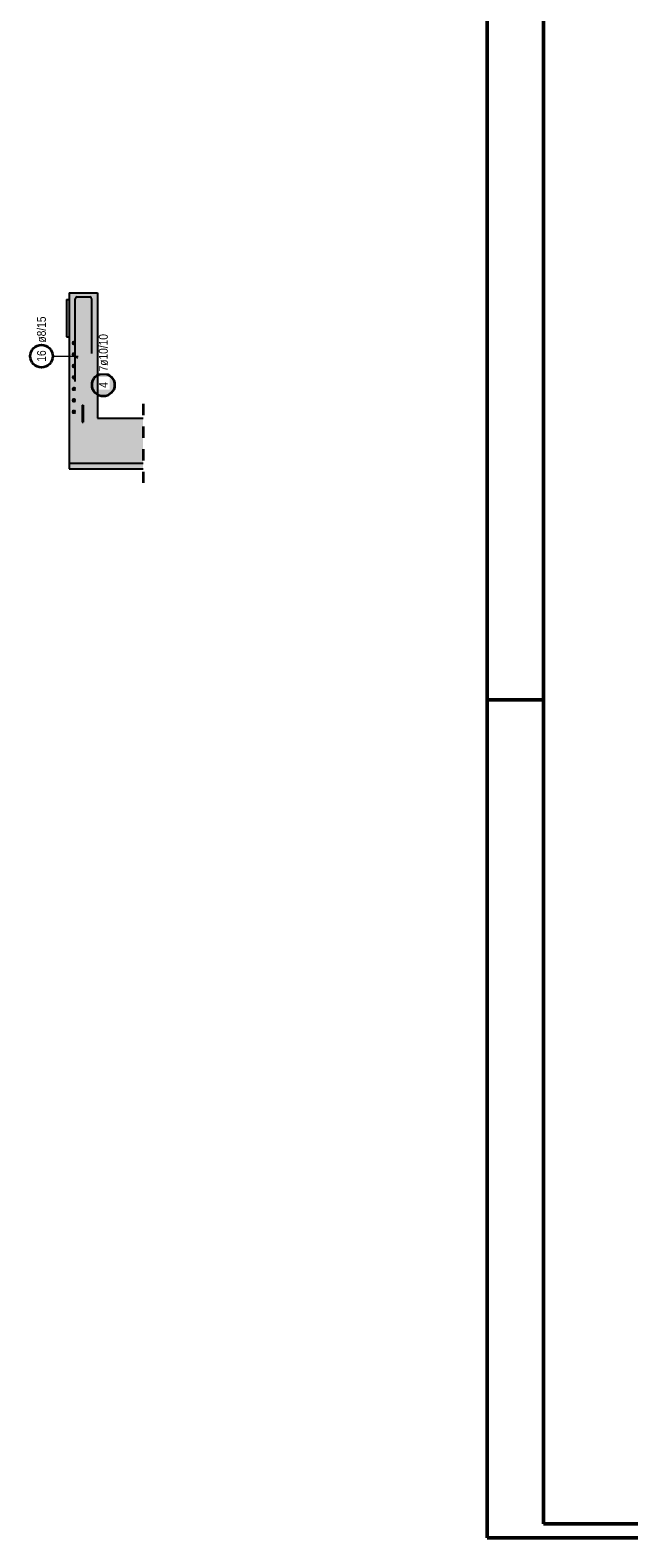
# Model space of a CAD drawing. Header units: millimetres. Extents: x -4 to 30.7, y -2.9 to 30.7.
# Tile 1 of 39: x -4 to 1.3, y 0 to 13.4. Entities that reach past the tile are written whole.
import ezdxf

# ---------------------------------------------------------------- set-up
doc = ezdxf.new("R2010")
doc.units = ezdxf.units.MM
doc.linetypes.add('HIDDEN', pattern=[0.375, 0.25, -0.125])
doc.layers.add('Geschnittene Kanten', color=7, linetype='Continuous', lineweight=20)
doc.layers.add('Schraffuren', color=7, linetype='Continuous', lineweight=20)
doc.styles.add('Arial Narrow', font='ARIALN.TTF')

msp = doc.modelspace()

# ---------------------------------------------------------------- hatches: boundary and pattern name
at = {"lineweight": 25, "true_color": 0xcef2bf}
for points in [[(-3.453618, 9.920181), (-3.453618, 11.030181), (-3.703618, 11.030181), (-3.703618, 9.920181)], [(-3.048737, 9.520181), (-3.048737, 9.920181), (-3.703618, 9.920181), (-3.703618, 9.520181)]]:
    msp.add_hatch(color=254, dxfattribs=at).paths.add_polyline_path(points)
at = {"lineweight": 50, "true_color": 0xffffff}
msp.add_hatch(color=7, dxfattribs=at).paths.add_polyline_path([(-3.291417, 10.213488), (-3.291484, 10.217327), (-3.291685, 10.221161), (-3.29202, 10.224986), (-3.292488, 10.228797), (-3.293089, 10.232589), (-3.293821, 10.236358), (-3.294685, 10.240099), (-3.295679, 10.243808), (-3.296801, 10.24748), (-3.298051, 10.25111), (-3.299427, 10.254695), (-3.300927, 10.258229), (-3.30255, 10.261709), (-3.304293, 10.26513), (-3.306155, 10.268488), (-3.308132, 10.271779), (-3.310223, 10.274999), (-3.312426, 10.278144), (-3.314736, 10.281211), (-3.317153, 10.284195), (-3.319671, 10.287092), (-3.32229, 10.2899), (-3.325005, 10.292615), (-3.327813, 10.295234), (-3.330711, 10.297753), (-3.333695, 10.300169), (-3.336761, 10.30248), (-3.339906, 10.304682), (-3.343126, 10.306773), (-3.346417, 10.308751), (-3.349776, 10.310612), (-3.353197, 10.312355), (-3.356676, 10.313978), (-3.360211, 10.315478), (-3.363795, 10.316854), (-3.367426, 10.318104), (-3.371097, 10.319227), (-3.374806, 10.32022), (-3.378547, 10.321084), (-3.382316, 10.321817), (-3.386108, 10.322417), (-3.389919, 10.322885), (-3.393744, 10.32322), (-3.397578, 10.323421), (-3.401417, 10.323488), (-3.405256, 10.323421), (-3.409091, 10.32322), (-3.412916, 10.322885), (-3.416726, 10.322417), (-3.420519, 10.321817), (-3.424288, 10.321084), (-3.428029, 10.32022), (-3.431738, 10.319227), (-3.435409, 10.318104), (-3.43904, 10.316854), (-3.442624, 10.315478), (-3.446158, 10.313978), (-3.449638, 10.312355), (-3.453059, 10.310612), (-3.456417, 10.308751), (-3.459709, 10.306773), (-3.462929, 10.304682), (-3.466074, 10.30248), (-3.46914, 10.300169), (-3.472124, 10.297753), (-3.475022, 10.295234), (-3.47783, 10.292615), (-3.480545, 10.2899), (-3.483163, 10.287092), (-3.485682, 10.284195), (-3.488099, 10.281211), (-3.490409, 10.278144), (-3.492612, 10.274999), (-3.494703, 10.271779), (-3.49668, 10.268488), (-3.498542, 10.26513), (-3.500285, 10.261709), (-3.501907, 10.258229), (-3.503408, 10.254695), (-3.504784, 10.25111), (-3.506034, 10.24748), (-3.507156, 10.243808), (-3.50815, 10.240099), (-3.509014, 10.236358), (-3.509746, 10.232589), (-3.510347, 10.228797), (-3.510815, 10.224986), (-3.511149, 10.221161), (-3.51135, 10.217327), (-3.511417, 10.213488), (-3.51135, 10.209649), (-3.511149, 10.205815), (-3.510815, 10.20199), (-3.510347, 10.198179), (-3.509746, 10.194387), (-3.509014, 10.190618), (-3.50815, 10.186877), (-3.507156, 10.183168), (-3.506034, 10.179496), (-3.504784, 10.175866), (-3.503408, 10.172281), (-3.501907, 10.168747), (-3.500285, 10.165267), (-3.498542, 10.161846), (-3.49668, 10.158488), (-3.494703, 10.155197), (-3.492612, 10.151977), (-3.490409, 10.148832), (-3.488099, 10.145765), (-3.485682, 10.142781), (-3.483163, 10.139884), (-3.480545, 10.137076), (-3.47783, 10.134361), (-3.475022, 10.131742), (-3.472124, 10.129223), (-3.46914, 10.126807), (-3.466074, 10.124496), (-3.462929, 10.122294), (-3.459709, 10.120203), (-3.456417, 10.118225), (-3.453059, 10.116364), (-3.449638, 10.114621), (-3.446158, 10.112998), (-3.442624, 10.111498), (-3.43904, 10.110122), (-3.435409, 10.108872), (-3.431738, 10.107749), (-3.428029, 10.106755), (-3.424288, 10.105892), (-3.420519, 10.105159), (-3.416726, 10.104558), (-3.412916, 10.104091), (-3.409091, 10.103756), (-3.405256, 10.103555), (-3.401417, 10.103488), (-3.397578, 10.103555), (-3.393744, 10.103756), (-3.389919, 10.104091), (-3.386108, 10.104558), (-3.382316, 10.105159), (-3.378547, 10.105892), (-3.374806, 10.106755), (-3.371097, 10.107749), (-3.367426, 10.108872), (-3.363795, 10.110122), (-3.360211, 10.111498), (-3.356676, 10.112998), (-3.353197, 10.114621), (-3.349776, 10.116364), (-3.346417, 10.118225), (-3.343126, 10.120203), (-3.339906, 10.122294), (-3.336761, 10.124496), (-3.333695, 10.126807), (-3.330711, 10.129223), (-3.327813, 10.131742), (-3.325005, 10.134361), (-3.32229, 10.137076), (-3.319671, 10.139884), (-3.317153, 10.142781), (-3.314736, 10.145765), (-3.312426, 10.148832), (-3.310223, 10.151977), (-3.308132, 10.155197), (-3.306155, 10.158488), (-3.304293, 10.161846), (-3.30255, 10.165267), (-3.300927, 10.168747), (-3.299427, 10.172281), (-3.298051, 10.175866), (-3.296801, 10.179496), (-3.295679, 10.183168), (-3.294685, 10.186877), (-3.293821, 10.190618), (-3.293089, 10.194387), (-3.292488, 10.198179), (-3.29202, 10.20199), (-3.291685, 10.205815)])
at = {"layer": 'Schraffuren', "lineweight": 25, "true_color": 0xff0000}
for points in [[(-3.703621, 10.640181), (-3.703621, 10.970181), (-3.728621, 10.970181), (-3.728621, 10.640181)], [(-3.588618, 9.885181), (-3.578618, 9.885181), (-3.578618, 10.035181), (-3.588618, 10.035181)]]:
    msp.add_hatch(color=1, dxfattribs=at).paths.add_polyline_path(points)
at = {"layer": 'Schraffuren', "lineweight": 25, "true_color": 0xeaffea}
msp.add_hatch(color=7, dxfattribs=at).paths.add_polyline_path([(-3.703618, 9.470181), (-3.048737, 9.470181), (-3.048737, 9.520181), (-3.703618, 9.520181)])

# ---------------------------------------------------------------- linework, layer by layer
at = {"color": 4, "linetype": 'Continuous', "lineweight": 50}
for p, q in [((0, 21.025), (0, 0)), ((0.5, 20.9), (0.5, 0.125)), ((0, 0), (29.725, 0)), ((0.5, 0.125), (29.6, 0.125))]:
    msp.add_line(p, q, dxfattribs=at)
at = {"color": 3, "linetype": 'Continuous', "lineweight": 25}
for p, q in [((-3.64992, 10.243212), (-3.64992, 10.977212)), ((-3.63392, 10.993212), (-3.52092, 10.993212)), ((-3.627823, 10.447127), (-3.672017, 10.491321))]:
    msp.add_line(p, q, dxfattribs=at)
at = {"color": 5, "linetype": 'Continuous', "lineweight": 18}
msp.add_line((-3.84992, 10.469224), (-3.62492, 10.469224), dxfattribs=at)
at = {"color": 2, "linetype": 'HIDDEN', "lineweight": 35, "ltscale": 0.25}
msp.add_line((-3.048737, 10.045181), (-3.048737, 9.345181), dxfattribs=at)
at = {"color": 4, "linetype": 'Continuous', "lineweight": 50, "ltscale": 0.4}
msp.add_line((0, 7.425), (0.5, 7.425), dxfattribs=at)
at = {"color": 2, "linetype": 'Continuous', "lineweight": 35}
for centre in [(-3.94992, 10.469224), (-3.401417, 10.213488)]:
    msp.add_circle(centre, 0.1, dxfattribs=at)
at = {"color": 4, "linetype": 'Continuous', "lineweight": 50}
for centre, radius in [((-3.662042, 10.585181), 0.005), ((-3.662042, 10.585181), 0.005), ((-3.662042, 10.585181), 0.0045), ((-3.662042, 10.585181), 0.0035), ((-3.662042, 10.585181), 0.0025), ((-3.662042, 10.585181), 0.0015), ((-3.662042, 10.585181), 0.0005), ((-3.662042, 10.483515), 0.005), ((-3.662042, 10.483515), 0.005), ((-3.662042, 10.483515), 0.0045), ((-3.662042, 10.483515), 0.0035), ((-3.662042, 10.483515), 0.0025), ((-3.662042, 10.483515), 0.0015), ((-3.662042, 10.483515), 0.0005), ((-3.662042, 10.381848), 0.005), ((-3.662042, 10.381848), 0.005), ((-3.662042, 10.280182), 0.005), ((-3.662042, 10.280182), 0.005), ((-3.662042, 10.381848), 0.0045), ((-3.662042, 10.381848), 0.0035), ((-3.662042, 10.381848), 0.0025), ((-3.662042, 10.381848), 0.0015), ((-3.662042, 10.381848), 0.0005), ((-3.662042, 10.178515), 0.005), ((-3.662042, 10.178515), 0.005), ((-3.662042, 10.280182), 0.0045), ((-3.662042, 10.178515), 0.0045), ((-3.662042, 10.280182), 0.0035), ((-3.662042, 10.178515), 0.0035), ((-3.662042, 10.280182), 0.0025), ((-3.662042, 10.178515), 0.0025), ((-3.662042, 10.280182), 0.0015), ((-3.662042, 10.178515), 0.0015), ((-3.662042, 10.280182), 0.0005), ((-3.662042, 10.178515), 0.0005), ((-3.662042, 10.076848), 0.005), ((-3.662042, 10.076848), 0.005), ((-3.662042, 10.076848), 0.0045), ((-3.662042, 10.076848), 0.0035), ((-3.662042, 10.076848), 0.0025), ((-3.662042, 10.076848), 0.0015), ((-3.662042, 10.076848), 0.0005), ((-3.662042, 9.975182), 0.005), ((-3.662042, 9.975182), 0.005), ((-3.662042, 9.975182), 0.0045), ((-3.662042, 9.975182), 0.0035), ((-3.662042, 9.975182), 0.0025), ((-3.662042, 9.975182), 0.0015), ((-3.662042, 9.975182), 0.0005)]:
    msp.add_circle(centre, radius, dxfattribs=at)
at = {"color": 3, "linetype": 'Continuous', "lineweight": 25}
for centre, start, end in [((-3.63392, 10.977212), 90, 180), ((-3.52092, 10.977212), 0, 90)]:
    msp.add_arc(centre, 0.016, start, end, dxfattribs=at)
at = {"layer": 'Geschnittene Kanten', "color": 3, "linetype": 'Continuous', "lineweight": 25}
for p, q in [((-3.728621, 10.970181), (-3.728621, 10.640181)), ((-3.728621, 10.970181), (-3.703621, 10.970181)), ((-3.703621, 10.970181), (-3.703621, 10.640181)), ((-3.703618, 11.030181), (-3.703618, 9.920181)), ((-3.703618, 11.030181), (-3.453618, 11.030181)), ((-3.728621, 10.640181), (-3.703621, 10.640181)), ((-3.588618, 10.035181), (-3.588618, 9.885181)), ((-3.588618, 10.035181), (-3.578618, 10.035181)), ((-3.578618, 10.035181), (-3.578618, 9.885181)), ((-3.703618, 9.920181), (-3.703618, 9.520181)), ((-3.588618, 9.885181), (-3.578618, 9.885181)), ((-3.453618, 9.920181), (-3.048737, 9.920181)), ((-3.703618, 9.520181), (-3.703618, 9.470181)), ((-3.703618, 9.520181), (-3.048737, 9.520181)), ((-3.703618, 9.470181), (-3.048737, 9.470181))]:
    msp.add_line(p, q, dxfattribs=at)

# ---------------------------------------------------------------- texts
at = {"color": 2, "lineweight": 35, "char_height": 0.07875, "attachment_point": 1, "rotation": 90, "line_spacing_factor": 0.9, "style": 'Arial Narrow'}
for s, insert in [('ø8/15', (-3.989295, 10.589224)), ('16', (-3.989295, 10.419612))]:
    msp.add_mtext(s, dxfattribs=dict(at, insert=insert))

# ---------------------------------------------------------------- next in the draw order: texts
at = {"color": 2, "lineweight": 35, "char_height": 0.07875, "attachment_point": 1, "rotation": 90, "line_spacing_factor": 0.9, "style": 'Arial Narrow', "bg_fill": 3, "box_fill_scale": 1.2, "bg_fill_color": 256, "bg_fill_true_color": 13158600, "bg_fill_transparency": 0}
for s, insert in [('7ø10/10', (-3.440792, 10.333488)), ('4', (-3.440792, 10.188682))]:
    msp.add_mtext(s, dxfattribs=dict(at, insert=insert))

# ---------------------------------------------------------------- next in the draw order: linework, layer by layer
at = {"color": 3, "linetype": 'Continuous', "lineweight": 25}
msp.add_line((-3.50492, 10.977212), (-3.50492, 10.493212), dxfattribs=at)
at = {"layer": 'Geschnittene Kanten', "color": 3, "linetype": 'Continuous', "lineweight": 25}
msp.add_line((-3.453618, 11.030181), (-3.453618, 9.920181), dxfattribs=at)

doc.saveas('drawing.dxf')
